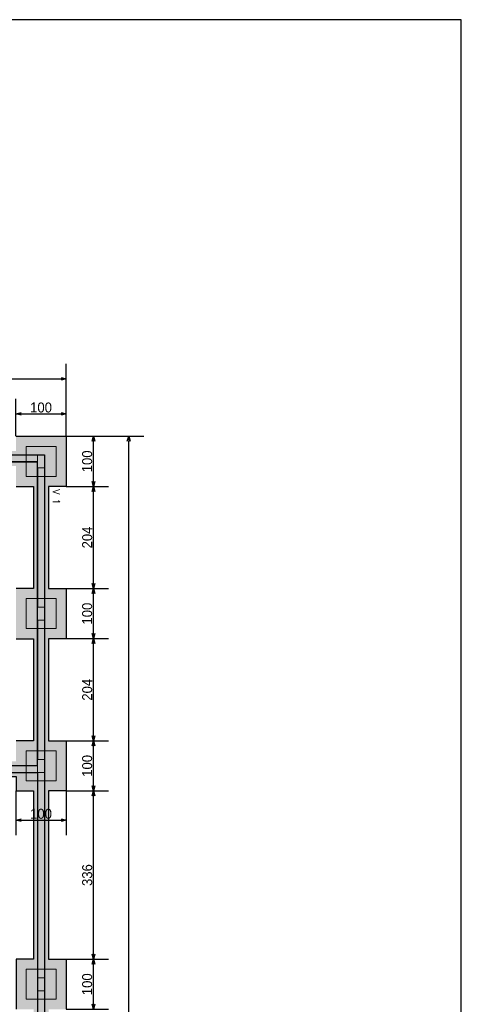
# Model space of a CAD drawing. Header units: millimetres. Extents: x -24 to 384, y -54 to 92.
# Tile 66 of 75: x 246 to 254, y 72 to 92. Entities that reach past the tile are written whole.
import ezdxf
from ezdxf.enums import TextEntityAlignment as Align

# ---------------------------------------------------------------- set-up
doc = ezdxf.new("R2010")
doc.units = ezdxf.units.MM
for name, color, linetype, lineweight in [('BL_CONTORNO', 6, 'Continuous', 9), ('PILAR_RET', 2, 'Continuous', 9), ('VIG_REF_VIGAS', 3, 'Continuous', 0)]:
    doc.layers.add(name, color=color, linetype=linetype, lineweight=lineweight)
doc.styles.add('CYPETXT', font='romans', dxfattribs={"height": 0.2})
doc.styles.add('GULIM', font='Gulim.ttf')
doc.dimstyles.new('GULIM-100', dxfattribs={"dimtxt": 0.2, "dimasz": 0.1, "dimexe": 0.3, "dimexo": 0, "dimgap": 0.025, "dimtad": 1, "dimdec": 1, "dimlfac": 100, "dimzin": 12, "dimdsep": 46, "dimtxsty": 'GULIM', "dimblk": 'OPEN30', "dimcen": 0, "dimclrd": 152, "dimclre": 152, "dimclrt": 152, "dimaunit": 1, "dimadec": 0, "dimazin": 0, "dimtfac": 1.875, "dimtdec": 1, "dimtmove": 2, "dimatfit": 3, "dimldrblk": 'OPEN30', "dimfxl": 0, "dimtolj": 1, "dimtzin": 12, "dimlwd": -1, "dimarcsym": 0})

# ---------------------------------------------------------------- blocks, each defined once
blk = doc.blocks.new('_Open30')
at = {"color": 0, "linetype": 'ByBlock', "lineweight": -2}
for p, q in [((-1, 0.27), (0, 0)), ((0, 0), (-1, -0.27)), ((0, 0), (-1, 0))]:
    blk.add_line(p, q, dxfattribs=at)
blk = doc.blocks.new('*D497')
at = {"color": 152, "lineweight": -2, "transparency": 16777216}
for p, q in [((245.512, 83.682), (245.512, 84.428)), ((246.512, 83.682), (246.512, 84.428))]:
    blk.add_line(p, q, dxfattribs=at)
at = {"color": 152, "transparency": 16777216}
blk.add_line((245.612, 84.128), (246.412, 84.128), dxfattribs=at)
at = {"layer": 'Defpoints', "color": 0, "transparency": 16777216}
for p in [(246.512, 84.128), (245.512, 83.682), (246.512, 83.682)]:
    blk.add_point(p, dxfattribs=at)
at = {"color": 152, "transparency": 16777216, "xscale": 0.1, "yscale": 0.1, "zscale": 0.1, "rotation": 180}
blk.add_blockref('_Open30', (245.512, 84.128), dxfattribs=at)
at = {"color": 152, "transparency": 16777216, "xscale": 0.1, "yscale": 0.1, "zscale": 0.1}
blk.add_blockref('_Open30', (246.512, 84.128), dxfattribs=at)
at = {"color": 152, "transparency": 16777216, "insert": (246.012, 84.256), "char_height": 0.2, "attachment_point": 5, "style": 'GULIM'}
blk.add_mtext('\\A1;100', dxfattribs=at)
blk = doc.blocks.new('*D368')
at = {"color": 152, "lineweight": -2, "transparency": 16777216}
for p, q in [((202.312, 83.682), (202.312, 85.128)), ((246.512, 83.682), (246.512, 85.128))]:
    blk.add_line(p, q, dxfattribs=at)
at = {"color": 152, "transparency": 16777216}
blk.add_line((202.412, 84.828), (246.412, 84.828), dxfattribs=at)
at = {"layer": 'Defpoints', "color": 0, "transparency": 16777216}
for p in [(246.512, 84.828), (202.312, 83.682), (246.512, 83.682)]:
    blk.add_point(p, dxfattribs=at)
at = {"color": 152, "transparency": 16777216, "xscale": 0.1, "yscale": 0.1, "zscale": 0.1, "rotation": 180}
blk.add_blockref('_Open30', (202.312, 84.828), dxfattribs=at)
at = {"color": 152, "transparency": 16777216, "xscale": 0.1, "yscale": 0.1, "zscale": 0.1}
blk.add_blockref('_Open30', (246.512, 84.828), dxfattribs=at)
at = {"color": 152, "transparency": 16777216, "insert": (224.412, 84.955), "char_height": 0.2, "attachment_point": 5, "style": 'GULIM'}
blk.add_mtext('\\A1;4420', dxfattribs=at)
blk = doc.blocks.new('*D375')
at = {"color": 152, "lineweight": -2, "transparency": 16777216}
for p, q in [((246.512, 73.242), (247.361, 73.242)), ((246.512, 72.242), (247.361, 72.242))]:
    blk.add_line(p, q, dxfattribs=at)
at = {"color": 152, "transparency": 16777216}
blk.add_line((247.061, 72.342), (247.061, 73.142), dxfattribs=at)
at = {"layer": 'Defpoints', "color": 0, "transparency": 16777216}
for p in [(246.512, 73.242), (247.061, 73.242), (246.512, 72.242)]:
    blk.add_point(p, dxfattribs=at)
at = {"color": 152, "transparency": 16777216, "xscale": 0.1, "yscale": 0.1, "zscale": 0.1}
for p, rotation in [((247.061, 73.242), 90), ((247.061, 72.242), 270)]:
    blk.add_blockref('_Open30', p, dxfattribs=dict(at, rotation=rotation))
at = {"color": 152, "transparency": 16777216, "insert": (246.933, 72.742), "char_height": 0.2, "attachment_point": 5, "rotation": 90, "style": 'GULIM'}
blk.add_mtext('\\A1;100', dxfattribs=at)
blk = doc.blocks.new('*D376')
at = {"color": 152, "lineweight": -2, "transparency": 16777216}
for p, q in [((246.512, 76.602), (247.361, 76.602)), ((246.512, 73.242), (247.361, 73.242))]:
    blk.add_line(p, q, dxfattribs=at)
at = {"color": 152, "transparency": 16777216}
blk.add_line((247.061, 73.342), (247.061, 76.502), dxfattribs=at)
at = {"layer": 'Defpoints', "color": 0, "transparency": 16777216}
for p in [(246.512, 76.602), (247.061, 76.602), (246.512, 73.242)]:
    blk.add_point(p, dxfattribs=at)
at = {"color": 152, "transparency": 16777216, "xscale": 0.1, "yscale": 0.1, "zscale": 0.1}
for p, rotation in [((247.061, 76.602), 90), ((247.061, 73.242), 270)]:
    blk.add_blockref('_Open30', p, dxfattribs=dict(at, rotation=rotation))
at = {"color": 152, "transparency": 16777216, "insert": (246.934, 74.922), "char_height": 0.2, "attachment_point": 5, "rotation": 90, "style": 'GULIM'}
blk.add_mtext('\\A1;336', dxfattribs=at)
blk = doc.blocks.new('*D377')
at = {"color": 152, "lineweight": -2, "transparency": 16777216}
for p, q in [((246.512, 77.602), (247.361, 77.602)), ((246.512, 76.602), (247.361, 76.602))]:
    blk.add_line(p, q, dxfattribs=at)
at = {"color": 152, "transparency": 16777216}
blk.add_line((247.061, 76.702), (247.061, 77.502), dxfattribs=at)
at = {"layer": 'Defpoints', "color": 0, "transparency": 16777216}
for p in [(246.512, 77.602), (247.061, 77.602), (246.512, 76.602)]:
    blk.add_point(p, dxfattribs=at)
at = {"color": 152, "transparency": 16777216, "xscale": 0.1, "yscale": 0.1, "zscale": 0.1}
for p, rotation in [((247.061, 77.602), 90), ((247.061, 76.602), 270)]:
    blk.add_blockref('_Open30', p, dxfattribs=dict(at, rotation=rotation))
at = {"color": 152, "transparency": 16777216, "insert": (246.933, 77.102), "char_height": 0.2, "attachment_point": 5, "rotation": 90, "style": 'GULIM'}
blk.add_mtext('\\A1;100', dxfattribs=at)
blk = doc.blocks.new('*D378')
at = {"color": 152, "lineweight": -2, "transparency": 16777216}
for p, q in [((246.512, 79.642), (247.361, 79.642)), ((246.512, 77.602), (247.361, 77.602))]:
    blk.add_line(p, q, dxfattribs=at)
at = {"color": 152, "transparency": 16777216}
blk.add_line((247.061, 77.702), (247.061, 79.542), dxfattribs=at)
at = {"layer": 'Defpoints', "color": 0, "transparency": 16777216}
for p in [(246.512, 79.642), (247.061, 79.642), (246.512, 77.602)]:
    blk.add_point(p, dxfattribs=at)
at = {"color": 152, "transparency": 16777216, "xscale": 0.1, "yscale": 0.1, "zscale": 0.1}
for p, rotation in [((247.061, 79.642), 90), ((247.061, 77.602), 270)]:
    blk.add_blockref('_Open30', p, dxfattribs=dict(at, rotation=rotation))
at = {"color": 152, "transparency": 16777216, "insert": (246.934, 78.622), "char_height": 0.2, "attachment_point": 5, "rotation": 90, "style": 'GULIM'}
blk.add_mtext('\\A1;204', dxfattribs=at)
blk = doc.blocks.new('*D379')
at = {"color": 152, "lineweight": -2, "transparency": 16777216}
for p, q in [((246.512, 80.642), (247.361, 80.642)), ((246.512, 79.642), (247.361, 79.642))]:
    blk.add_line(p, q, dxfattribs=at)
at = {"color": 152, "transparency": 16777216}
blk.add_line((247.061, 79.742), (247.061, 80.542), dxfattribs=at)
at = {"layer": 'Defpoints', "color": 0, "transparency": 16777216}
for p in [(246.512, 80.642), (247.061, 80.642), (246.512, 79.642)]:
    blk.add_point(p, dxfattribs=at)
at = {"color": 152, "transparency": 16777216, "xscale": 0.1, "yscale": 0.1, "zscale": 0.1}
for p, rotation in [((247.061, 80.642), 90), ((247.061, 79.642), 270)]:
    blk.add_blockref('_Open30', p, dxfattribs=dict(at, rotation=rotation))
at = {"color": 152, "transparency": 16777216, "insert": (246.933, 80.142), "char_height": 0.2, "attachment_point": 5, "rotation": 90, "style": 'GULIM'}
blk.add_mtext('\\A1;100', dxfattribs=at)
blk = doc.blocks.new('*D380')
at = {"color": 152, "lineweight": -2, "transparency": 16777216}
for p, q in [((246.512, 82.682), (247.361, 82.682)), ((246.512, 80.642), (247.361, 80.642))]:
    blk.add_line(p, q, dxfattribs=at)
at = {"color": 152, "transparency": 16777216}
blk.add_line((247.061, 80.742), (247.061, 82.582), dxfattribs=at)
at = {"layer": 'Defpoints', "color": 0, "transparency": 16777216}
for p in [(246.512, 82.682), (247.061, 82.682), (246.512, 80.642)]:
    blk.add_point(p, dxfattribs=at)
at = {"color": 152, "transparency": 16777216, "xscale": 0.1, "yscale": 0.1, "zscale": 0.1}
for p, rotation in [((247.061, 82.682), 90), ((247.061, 80.642), 270)]:
    blk.add_blockref('_Open30', p, dxfattribs=dict(at, rotation=rotation))
at = {"color": 152, "transparency": 16777216, "insert": (246.934, 81.662), "char_height": 0.2, "attachment_point": 5, "rotation": 90, "style": 'GULIM'}
blk.add_mtext('\\A1;204', dxfattribs=at)
blk = doc.blocks.new('*D381')
at = {"color": 152, "lineweight": -2, "transparency": 16777216}
for p, q in [((246.512, 83.682), (247.361, 83.682)), ((246.512, 82.682), (247.361, 82.682))]:
    blk.add_line(p, q, dxfattribs=at)
at = {"color": 152, "transparency": 16777216}
blk.add_line((247.061, 82.782), (247.061, 83.582), dxfattribs=at)
at = {"layer": 'Defpoints', "color": 0, "transparency": 16777216}
for p in [(246.512, 83.682), (247.061, 83.682), (246.512, 82.682)]:
    blk.add_point(p, dxfattribs=at)
at = {"color": 152, "transparency": 16777216, "xscale": 0.1, "yscale": 0.1, "zscale": 0.1}
for p, rotation in [((247.061, 83.682), 90), ((247.061, 82.682), 270)]:
    blk.add_blockref('_Open30', p, dxfattribs=dict(at, rotation=rotation))
at = {"color": 152, "transparency": 16777216, "insert": (246.933, 83.182), "char_height": 0.2, "attachment_point": 5, "rotation": 90, "style": 'GULIM'}
blk.add_mtext('\\A1;100', dxfattribs=at)
blk = doc.blocks.new('*D382')
at = {"color": 152, "lineweight": -2, "transparency": 16777216}
for p, q in [((246.512, 83.682), (248.061, 83.682)), ((246.512, 59.402), (248.061, 59.402))]:
    blk.add_line(p, q, dxfattribs=at)
at = {"color": 152, "transparency": 16777216}
blk.add_line((247.761, 59.502), (247.761, 83.582), dxfattribs=at)
at = {"layer": 'Defpoints', "color": 0, "transparency": 16777216}
for p in [(246.512, 83.682), (247.761, 83.682), (246.512, 59.402)]:
    blk.add_point(p, dxfattribs=at)
at = {"color": 152, "transparency": 16777216, "xscale": 0.1, "yscale": 0.1, "zscale": 0.1}
for p, rotation in [((247.761, 83.682), 90), ((247.761, 59.402), 270)]:
    blk.add_blockref('_Open30', p, dxfattribs=dict(at, rotation=rotation))
at = {"color": 152, "transparency": 16777216, "insert": (247.634, 71.542), "char_height": 0.2, "attachment_point": 5, "rotation": 90, "style": 'GULIM'}
blk.add_mtext('\\A1;2428', dxfattribs=at)
blk = doc.blocks.new('*D457')
at = {"color": 152, "lineweight": -2, "transparency": 16777216}
for p, q in [((245.512, 76.602), (245.512, 75.716)), ((246.512, 76.602), (246.512, 75.716))]:
    blk.add_line(p, q, dxfattribs=at)
at = {"color": 152, "transparency": 16777216}
blk.add_line((245.612, 76.016), (246.412, 76.016), dxfattribs=at)
at = {"layer": 'Defpoints', "color": 0, "transparency": 16777216}
for p in [(245.512, 76.602), (246.512, 76.602), (246.512, 76.016)]:
    blk.add_point(p, dxfattribs=at)
at = {"color": 152, "transparency": 16777216, "xscale": 0.1, "yscale": 0.1, "zscale": 0.1, "rotation": 180}
blk.add_blockref('_Open30', (245.512, 76.016), dxfattribs=at)
at = {"color": 152, "transparency": 16777216, "xscale": 0.1, "yscale": 0.1, "zscale": 0.1}
blk.add_blockref('_Open30', (246.512, 76.016), dxfattribs=at)
at = {"color": 152, "transparency": 16777216, "insert": (246.012, 76.144), "char_height": 0.2, "attachment_point": 5, "style": 'GULIM'}
blk.add_mtext('\\A1;100', dxfattribs=at)

msp = doc.modelspace()

# ---------------------------------------------------------------- hatches: boundary and pattern name
h = msp.add_hatch(color=11)
h.dxf.hatch_style = 1
h.paths.add_polyline_path([(202.7422, 83.3116), (237.2822, 83.3116), (237.2822, 74.5716), (202.7422, 74.5716)], flags=16)
h.paths.add_polyline_path([(202.3122, 83.6816), (203.3122, 83.6816), (203.3122, 83.3916), (206.6122, 83.3916), (206.6122, 83.7416), (207.6122, 83.7416), (207.6122, 83.3916), (210.9122, 83.3916), (210.9122, 83.6816), (211.9122, 83.6816), (211.9122, 83.3916), (215.2122, 83.3916), (215.2122, 83.7416), (216.2122, 83.7416), (216.2122, 83.3916), (219.5122, 83.3916), (219.5122, 83.6816), (220.5122, 83.6816), (220.5122, 83.3916), (223.8122, 83.3916), (223.8122, 83.7416), (224.8122, 83.7416), (224.8122, 83.3916), (228.1122, 83.3916), (228.1122, 83.6816), (229.1122, 83.6816), (229.1122, 83.3916), (232.4122, 83.3916), (232.4122, 83.7416), (233.4122, 83.7416), (233.4122, 83.3916), (236.4872, 83.3916), (236.4872, 83.6316), (238.1372, 83.6316), (238.1372, 83.3916), (241.2122, 83.3916), (241.2122, 83.7416), (242.2122, 83.7416), (242.2122, 83.3916), (245.5122, 83.3916), (245.5122, 83.6816), (246.5122, 83.6816), (246.5122, 82.6816), (246.1622, 82.6816), (246.1622, 80.6416), (246.5122, 80.6416), (246.5122, 79.6416), (246.1622, 79.6416), (246.1622, 77.6016), (246.5122, 77.6016), (246.5122, 76.6016), (246.1622, 76.6016), (246.1622, 73.2416), (246.5122, 73.2416), (246.5122, 72.2416), (246.1622, 72.2416), (246.1622, 68.9416), (246.5122, 68.9416), (246.5122, 67.9416), (246.1622, 67.9416), (246.1622, 64.7016), (246.5122, 64.7016), (246.5122, 63.7016), (246.1622, 63.7016), (246.1622, 60.4016), (246.5122, 60.4016), (246.5122, 59.4016), (245.5122, 59.4016), (245.5122, 59.6916), (243.4122, 59.6916), (243.4122, 59.3416), (242.4122, 59.3416), (242.4122, 59.6916), (240.3722, 59.6916), (240.3722, 59.3416), (239.3722, 59.3416), (239.3722, 59.6916), (237.9122, 59.6916), (237.9122, 59.4016), (236.9122, 59.4016), (236.9122, 60.4016), (237.2622, 60.4016), (237.2622, 63.7016), (236.9122, 63.7016), (236.9122, 64.7016), (237.2622, 64.7016), (237.2622, 67.9416), (236.9122, 67.9416), (236.9122, 68.9416), (237.2622, 68.9416), (237.2622, 72.2416), (236.9122, 72.2416), (236.9122, 73.2416), (237.2622, 73.2416), (237.2622, 74.1416), (236.6522, 74.1416), (236.6522, 74.4916), (233.4122, 74.4916), (233.4122, 74.1416), (232.4122, 74.1416), (232.4122, 74.4916), (229.1122, 74.4916), (229.1122, 74.1416), (228.1122, 74.1416), (228.1122, 74.4916), (224.8122, 74.4916), (224.8122, 74.1416), (223.8122, 74.1416), (223.8122, 74.4916), (220.5122, 74.4916), (220.5122, 74.1416), (219.5122, 74.1416), (219.5122, 74.4916), (216.2122, 74.4916), (216.2122, 74.1416), (215.2122, 74.1416), (215.2122, 74.4916), (211.9122, 74.4916), (211.9122, 74.1416), (210.9122, 74.1416), (210.9122, 74.4916), (207.6122, 74.4916), (207.6122, 74.1416), (206.6122, 74.1416), (206.6122, 74.4916), (203.3722, 74.4916), (203.3722, 74.1416), (202.3722, 74.1416), (202.3722, 75.1416), (202.6622, 75.1416), (202.6622, 76.6016), (202.3122, 76.6016), (202.3122, 77.6016), (202.6622, 77.6016), (202.6622, 79.6416), (202.3122, 79.6416), (202.3122, 80.6416), (202.6622, 80.6416), (202.6622, 82.6816), (202.3122, 82.6816)])
h.paths.add_polyline_path([(237.3422, 83.3116), (246.0822, 83.3116), (246.0822, 59.7716), (237.3422, 59.7716)], flags=16)
h = msp.add_hatch(color=254)
h.dxf.hatch_style = 1
h.paths.add_polyline_path([(202.7422, 83.3116), (237.2822, 83.3116), (237.2822, 74.5716), (202.7422, 74.5716)])
h.paths.add_polyline_path([(202.8822, 77.1116), (211.3422, 77.1116), (211.3422, 83.1716), (202.8822, 83.1716)], flags=16)
h.paths.add_polyline_path([(211.4822, 83.1716), (219.9422, 83.1716), (219.9422, 77.1116), (211.4822, 77.1116)], flags=16)
h.paths.add_polyline_path([(237.1422, 74.7116), (202.8822, 74.7116), (202.8822, 76.9716), (237.1422, 76.9716)], flags=16)
h.paths.add_polyline_path([(222.6322, 79.9216), (224.2422, 79.9216), (224.2422, 77.1116), (222.6322, 77.1116)], flags=16)
h.paths.add_polyline_path([(224.3822, 77.1116), (225.9922, 77.1116), (225.9922, 79.9216), (224.3822, 79.9216)], flags=16)
h.paths.add_polyline_path([(220.0822, 83.1716), (224.2422, 83.1716), (224.2422, 80.0616), (222.4922, 80.0616), (222.4922, 77.1116), (220.0822, 77.1116)], flags=16)
h.paths.add_polyline_path([(224.3822, 83.1716), (228.5422, 83.1716), (228.5422, 77.1116), (226.1322, 77.1116), (226.1322, 80.0616), (224.3822, 80.0616)], flags=16)
h.paths.add_polyline_path([(228.6822, 77.1116), (237.1422, 77.1116), (237.1422, 83.1716), (228.6822, 83.1716)], flags=16)
h.paths.add_polyline_path([(237.4822, 77.1116), (245.9422, 77.1116), (245.9422, 83.1716), (237.4822, 83.1716)], flags=16)
h.paths.add_polyline_path([(239.7422, 59.9116), (237.4822, 59.9116), (237.4822, 76.9716), (239.7422, 76.9716)], flags=16)
h.paths.add_polyline_path([(237.3422, 83.3116), (246.0822, 83.3116), (246.0822, 59.7716), (237.3422, 59.7716)])
h.paths.add_polyline_path([(245.9422, 59.9116), (239.8822, 59.9116), (239.8822, 68.3716), (245.9422, 68.3716)], flags=16)
h.paths.add_polyline_path([(239.8822, 76.9716), (245.9422, 76.9716), (245.9422, 68.5116), (239.8822, 68.5116)], flags=16)
h = msp.add_hatch(color=11)
h.dxf.hatch_style = 1
h.paths.add_polyline_path([(237.4822, 77.1116), (245.9422, 77.1116), (245.9422, 83.1716), (237.4822, 83.1716)])
h.paths.add_polyline_path([(237.5622, 82.7316), (238.1372, 82.7316), (238.1372, 83.0916), (241.2122, 83.0916), (241.2122, 82.7416), (242.2122, 82.7416), (242.2122, 83.0916), (245.5122, 83.0916), (245.5122, 82.6816), (245.8622, 82.6816), (245.8622, 80.6416), (245.5122, 80.6416), (245.5122, 79.6416), (245.8622, 79.6416), (245.8622, 77.6016), (245.5122, 77.6016), (245.5122, 77.1916), (243.4122, 77.1916), (243.4122, 77.5416), (242.4122, 77.5416), (242.4122, 77.1916), (240.3722, 77.1916), (240.3722, 77.5416), (239.3722, 77.5416), (239.3722, 77.1916), (238.1372, 77.1916), (238.1372, 77.5516), (237.5622, 77.5516), (237.5622, 79.6916), (238.1372, 79.6916), (238.1372, 80.5916), (237.5622, 80.5916)], flags=16)
h = msp.add_hatch(color=11)
h.dxf.hatch_style = 1
h.paths.add_polyline_path([(239.8822, 76.9716), (245.9422, 76.9716), (245.9422, 68.5116), (239.8822, 68.5116)])
h.paths.add_polyline_path([(239.9622, 76.5416), (240.3722, 76.5416), (240.3722, 76.8916), (242.4122, 76.8916), (242.4122, 76.5416), (243.4122, 76.5416), (243.4122, 76.8916), (245.5122, 76.8916), (245.5122, 76.6016), (245.8622, 76.6016), (245.8622, 73.2416), (245.5122, 73.2416), (245.5122, 72.2416), (245.8622, 72.2416), (245.8622, 68.9416), (245.5122, 68.9416), (245.5122, 68.5916), (243.4122, 68.5916), (243.4122, 68.9416), (242.4122, 68.9416), (242.4122, 68.5916), (240.3722, 68.5916), (240.3722, 68.9416), (239.9622, 68.9416), (239.9622, 72.2416), (240.3122, 72.2416), (240.3122, 73.2416), (239.9622, 73.2416)], flags=16)

# ---------------------------------------------------------------- linework, layer by layer
at = {"color": 1}
for p, q in [((241.8422, 83.3116), (245.9422, 83.3116)), ((241.8422, 83.1716), (245.9422, 83.1716)), ((245.9422, 83.0516), (245.9422, 80.2716)), ((246.0822, 83.0516), (246.0822, 80.2716)), ((245.8622, 82.6816), (245.8622, 80.6416)), ((246.1622, 82.6816), (246.1622, 80.6416)), ((245.9422, 80.0116), (245.9422, 77.2316)), ((246.0822, 80.0116), (246.0822, 77.2316)), ((245.8622, 79.6416), (245.8622, 77.6016)), ((246.1622, 79.6416), (246.1622, 77.6016)), ((243.0422, 77.1116), (245.9422, 77.1116)), ((243.0422, 76.9716), (245.9422, 76.9716)), ((245.9422, 76.9716), (245.9422, 72.8716)), ((246.0822, 76.9716), (246.0822, 72.8716)), ((245.8622, 76.6016), (245.8622, 73.2416)), ((246.1622, 76.6016), (246.1622, 73.2416)), ((245.9422, 72.6116), (245.9422, 68.5716)), ((246.0822, 72.6116), (246.0822, 68.5716))]:
    msp.add_line(p, q, dxfattribs=at)
msp.add_lwpolyline([(195, 50), (254.4, 50), (254.4, 92), (195, 92)], close=True)
at = {"color": 2}
for points in [[(245.5122, 83.6816), (246.5122, 83.6816), (246.5122, 82.6816), (246.1622, 82.6816), (246.1622, 80.6416), (246.5122, 80.6416), (246.5122, 79.6416), (246.1622, 79.6416), (246.1622, 77.6016), (246.5122, 77.6016), (246.5122, 76.6016), (246.1622, 76.6016), (246.1622, 73.2416), (246.5122, 73.2416), (246.5122, 72.2416)], [(245.5122, 82.6816), (245.8622, 82.6816), (245.8622, 80.6416), (245.5122, 80.6416)], [(245.5122, 79.6416), (245.8622, 79.6416), (245.8622, 77.6016), (245.5122, 77.6016)], [(240.3122, 72.2416), (240.3122, 73.2416), (239.9622, 73.2416), (239.9622, 76.5416), (240.3722, 76.5416), (240.3722, 76.8916), (242.4122, 76.8916), (242.4122, 76.5416), (243.4122, 76.5416), (243.4122, 76.8916), (245.5122, 76.8916), (245.5122, 76.6016), (245.8622, 76.6016), (245.8622, 73.2416), (245.5122, 73.2416), (245.5122, 72.2416)]]:
    msp.add_lwpolyline(points, dxfattribs=at)
at = {"color": 3}
for points in [[(237.3422, 83.3116), (246.0822, 83.3116), (246.0822, 59.7716), (237.3422, 59.7716)], [(237.4822, 77.1116), (245.9422, 77.1116), (245.9422, 83.1716), (237.4822, 83.1716)], [(239.8822, 76.9716), (245.9422, 76.9716), (245.9422, 68.5116), (239.8822, 68.5116)]]:
    msp.add_lwpolyline(points, close=True, dxfattribs=at)
at = {"layer": 'BL_CONTORNO', "color": 1}
for points in [[(245.7122, 83.4816), (245.7122, 82.8816), (246.3122, 82.8816), (246.3122, 83.4816), (245.7122, 83.4816)], [(245.7122, 80.4416), (245.7122, 79.8416), (246.3122, 79.8416), (246.3122, 80.4416), (245.7122, 80.4416)], [(245.7122, 77.4016), (245.7122, 76.8016), (246.3122, 76.8016), (246.3122, 77.4016), (245.7122, 77.4016)], [(245.7122, 73.0416), (245.7122, 72.4416), (246.3122, 72.4416), (246.3122, 73.0416), (245.7122, 73.0416)]]:
    msp.add_lwpolyline(points, close=True, dxfattribs=at)
at = {"layer": 'PILAR_RET', "color": 1}
for points in [[(245.9422, 83.3116), (245.9422, 83.0516), (246.0822, 83.0516), (246.0822, 83.3116), (245.9422, 83.3116)], [(245.9422, 83.3116), (245.9422, 83.0516), (246.0822, 83.0516), (246.0822, 83.3116), (245.9422, 83.3116)], [(245.9422, 80.2716), (245.9422, 80.0116), (246.0822, 80.0116), (246.0822, 80.2716), (245.9422, 80.2716)], [(245.9422, 80.2716), (245.9422, 80.0116), (246.0822, 80.0116), (246.0822, 80.2716), (245.9422, 80.2716)], [(245.9422, 77.2316), (245.9422, 76.9716), (246.0822, 76.9716), (246.0822, 77.2316), (245.9422, 77.2316)], [(245.9422, 77.2316), (245.9422, 76.9716), (246.0822, 76.9716), (246.0822, 77.2316), (245.9422, 77.2316)], [(245.9422, 72.8716), (245.9422, 72.6116), (246.0822, 72.6116), (246.0822, 72.8716), (245.9422, 72.8716)], [(245.9422, 72.8716), (245.9422, 72.6116), (246.0822, 72.6116), (246.0822, 72.8716), (245.9422, 72.8716)]]:
    msp.add_lwpolyline(points, close=True, dxfattribs=at)

# ---------------------------------------------------------------- texts
at = {"layer": 'VIG_REF_VIGAS', "color": 1, "style": 'CYPETXT', "width": 0.9513}
msp.add_text('V 1', height=0.13333, rotation=270, dxfattribs=at).set_placement((246.2506, 82.6245), (246.2506, 82.3225), align=Align.FIT)

# ---------------------------------------------------------------- dimensions: what is measured, and where the dimension line sits
for base, p1, p2, picture, middle in [((246.5122, 84.8277), (202.3122, 83.6816), (246.5122, 83.6816), '*D368', (224.4122, 84.9554)), ((246.5122, 84.1277), (245.5122, 83.6816), (246.5122, 83.6816), '*D497', (246.0122, 84.2555)), ((246.5122, 76.016), (245.5122, 76.6016), (246.5122, 76.6016), '*D457', (246.0122, 76.1438))]:
    dim = msp.add_linear_dim(base=base, p1=p1, p2=p2, dimstyle='GULIM-100')
    dim.commit()
    dim.dimension.update_dxf_attribs({"geometry": picture, "text_midpoint": middle})
for base, p1, p2, picture, middle in [((247.0612, 83.6816), (246.5122, 82.6816), (246.5122, 83.6816), '*D381', (246.9334, 83.1816)), ((247.7612, 83.6816), (246.5122, 59.4016), (246.5122, 83.6816), '*D382', (247.6335, 71.5416)), ((247.0612, 82.6816), (246.5122, 80.6416), (246.5122, 82.6816), '*D380', (246.9335, 81.6616)), ((247.0612, 80.6416), (246.5122, 79.6416), (246.5122, 80.6416), '*D379', (246.9334, 80.1416)), ((247.0612, 79.6416), (246.5122, 77.6016), (246.5122, 79.6416), '*D378', (246.9335, 78.6216)), ((247.0612, 77.6016), (246.5122, 76.6016), (246.5122, 77.6016), '*D377', (246.9334, 77.1016)), ((247.0612, 76.6016), (246.5122, 73.2416), (246.5122, 76.6016), '*D376', (246.9337, 74.9216)), ((247.0612, 73.2416), (246.5122, 72.2416), (246.5122, 73.2416), '*D375', (246.9334, 72.7416))]:
    dim = msp.add_linear_dim(base=base, p1=p1, p2=p2, angle=270, dimstyle='GULIM-100')
    dim.commit()
    dim.dimension.update_dxf_attribs({"geometry": picture, "text_midpoint": middle})

doc.saveas('drawing.dxf')
